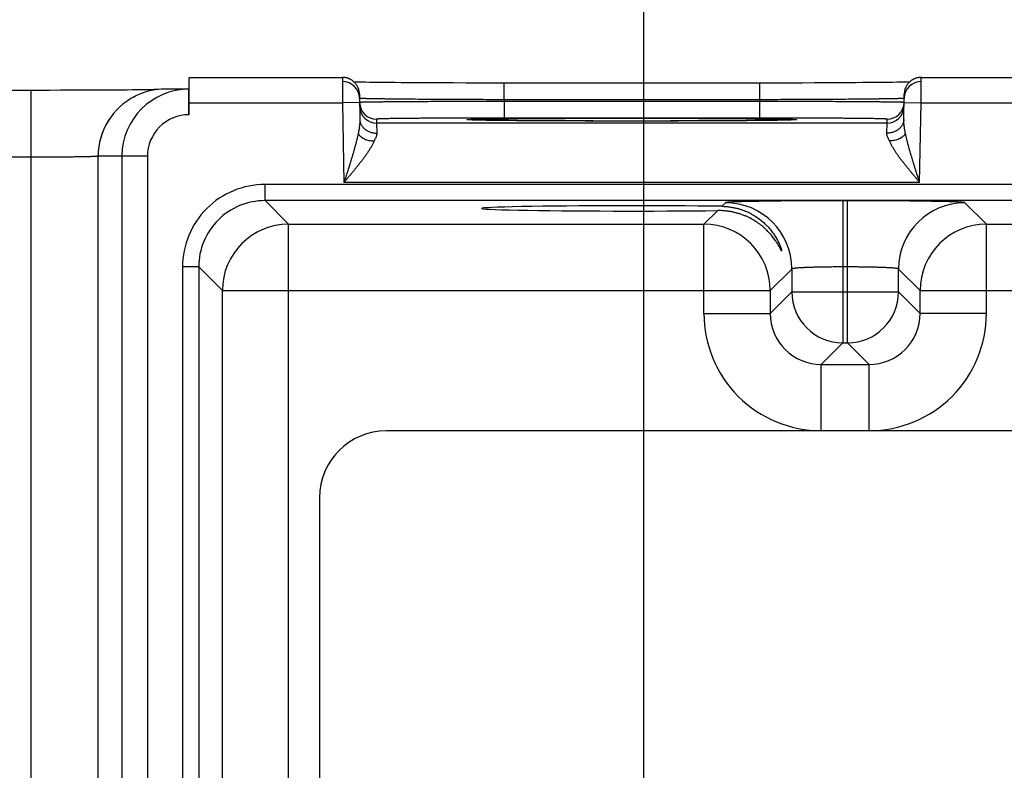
# Model space of a CAD drawing. Header units: inches. Extents: x 0 to 34, y 0 to 22.
# Tile 156 of 224: x 8.089 to 9.248, y 17.866 to 18.75. Entities that reach past the tile are written whole.
import ezdxf

# ---------------------------------------------------------------- set-up
doc = ezdxf.new("R2010")
doc.units = ezdxf.units.IN
doc.header["$LTSCALE"] = 1.87
doc.header["$MEASUREMENT"] = 0
doc.layers.get('0').update_dxf_attribs({"linetype": 'CONTINUOUS'})
doc.layers.add('DIMENSIONS', color=7, linetype='CONTINUOUS')
doc.styles.get("Standard").update_dxf_attribs({"font": 'txt', "width": 0.8})
doc.dimstyles.new('DIMSTYLE_1', dxfattribs={"dimtxt": 0.125, "dimasz": 0.18, "dimexe": 0.125, "dimexo": 0.0625, "dimgap": 0.03125, "dimtad": 0, "dimtih": 1, "dimtoh": 1, "dimdec": 3, "dimzin": 4, "dimdsep": 46, "dimtxsty": 'STANDARD', "dimblk": '_FILLED', "dimblk1": '_FILLED', "dimblk2": '_FILLED', "dimcen": 0.09, "dimadec": 0, "dimazin": 0, "dimtp": 0.01, "dimtm": 0.01, "dimtfac": 1, "dimtdec": 3, "dimtofl": 0, "dimtmove": 0, "dimatfit": 3, "dimldrblk": '_FILLED', "dimfxl": 1, "dimtolj": 1, "dimtzin": 4, "dimarcsym": 0})

# ---------------------------------------------------------------- blocks, each defined once
blk = doc.blocks.new('*D20')
at = {"layer": 'DIMENSIONS', "color": 2, "linetype": 'CONTINUOUS'}
blk.add_line((8.6362, 17.2483), (4.9653, 17.2483), dxfattribs=at)
at = {"layer": 'DIMENSIONS', "color": 2, "linetype": 'CONTINUOUS', "insert": (4.9028, 17.3108), "char_height": 0.125, "width": 1.325, "attachment_point": 3, "line_spacing_factor": 0.9}
blk.add_mtext('1.418{\\Ftxt.shx;\\W1.000000;\\H0.125000; }[36.02]', dxfattribs=at)
blk = doc.blocks.new('_FILLED')
at = {"color": 0, "linetype": 'BYBLOCK'}
blk.add_solid([(0, 0), (-1, 0.1736), (-1, -0.1736)], dxfattribs=at)
blk = doc.blocks.new('*D22')
at = {"layer": 'DIMENSIONS', "color": 2, "linetype": 'CONTINUOUS'}
blk.add_line((8.8238, 17.4359), (8.8238, 19.3691), dxfattribs=at)
at = {"layer": 'DIMENSIONS', "color": 2, "linetype": 'CONTINUOUS', "insert": (8.7613, 19.4316), "char_height": 0.125, "width": 1.325, "attachment_point": 1, "rotation": 90, "line_spacing_factor": 0.9}
blk.add_mtext('3.171{\\Ftxt.shx;\\W1.000000;\\H0.125000; }[80.54]', dxfattribs=at)
blk = doc.blocks.new('*D24')
at = {"layer": 'DIMENSIONS', "color": 2, "linetype": 'CONTINUOUS'}
blk.add_line((15.3238, 17.4359), (15.3238, 19.3691), dxfattribs=at)
at = {"layer": 'DIMENSIONS', "color": 2, "linetype": 'CONTINUOUS', "insert": (15.2613, 19.4316), "char_height": 0.125, "width": 1.425, "attachment_point": 1, "rotation": 90, "line_spacing_factor": 0.9}
blk.add_mtext('9.671{\\Ftxt.shx;\\W1.000000;\\H0.125000; }[245.64]', dxfattribs=at)
blk = doc.blocks.new('*D25')
at = {"layer": 'DIMENSIONS', "color": 2, "linetype": 'CONTINUOUS'}
blk.add_line((20.5448, 17.4359), (20.5448, 19.3691), dxfattribs=at)
at = {"layer": 'DIMENSIONS', "color": 2, "linetype": 'CONTINUOUS', "insert": (20.4823, 19.4316), "char_height": 0.125, "width": 1.525, "attachment_point": 1, "rotation": 90, "line_spacing_factor": 0.9}
blk.add_mtext('14.892{\\Ftxt.shx;\\W1.000000;\\H0.125000; }[378.26]', dxfattribs=at)
blk = doc.blocks.new('*D31')
at = {"layer": 'DIMENSIONS', "color": 2, "linetype": 'CONTINUOUS'}
blk.add_line((21.7817, 18.0417), (21.7817, 19.3691), dxfattribs=at)
at = {"layer": 'DIMENSIONS', "color": 2, "linetype": 'CONTINUOUS', "insert": (21.7192, 19.4316), "char_height": 0.125, "width": 1.525, "attachment_point": 1, "rotation": 90, "line_spacing_factor": 0.9}
blk.add_mtext('16.129{\\Ftxt.shx;\\W1.000000;\\H0.125000; }[409.67]', dxfattribs=at)

msp = doc.modelspace()

# ---------------------------------------------------------------- linework, layer by layer
at = {"color": 7, "linetype": 'CONTINUOUS'}
for p, q in [((8.289, 18.6377), (8.289, 18.6816)), ((8.289, 18.6816), (8.4692, 18.6816)), ((8.4692, 18.6816), (8.4694, 18.6516)), ((8.4911, 18.6759), (8.4869, 18.6759)), ((8.4962, 18.6758), (8.4911, 18.6759)), ((8.5009, 18.6757), (8.4962, 18.6758)), ((8.5066, 18.6756), (8.5009, 18.6757)), ((8.5135, 18.6756), (8.5066, 18.6756)), ((8.5215, 18.6755), (8.5135, 18.6756)), ((8.531, 18.6754), (8.5215, 18.6755)), ((8.5384, 18.6753), (8.531, 18.6754)), ((8.5464, 18.6753), (8.5384, 18.6753)), ((8.5547, 18.6752), (8.5464, 18.6753)), ((8.5632, 18.6752), (8.5547, 18.6752)), ((8.5721, 18.6752), (8.5632, 18.6752)), ((8.5858, 18.6751), (8.5721, 18.6752)), ((8.5999, 18.6751), (8.5858, 18.6751)), ((8.6145, 18.675), (8.5999, 18.6751)), ((8.6293, 18.675), (8.6145, 18.675)), ((8.6443, 18.675), (8.6293, 18.675)), ((8.6544, 18.675), (8.6443, 18.675)), ((8.965, 18.675), (8.6544, 18.675)), ((8.6593, 18.6553), (8.6593, 18.675)), ((8.9601, 18.6553), (8.9601, 18.675)), ((8.9801, 18.675), (8.965, 18.675)), ((8.9951, 18.675), (8.9801, 18.675)), ((9.0099, 18.675), (8.9951, 18.675)), ((9.0244, 18.6751), (9.0099, 18.675)), ((9.0385, 18.6751), (9.0244, 18.6751)), ((9.0475, 18.6752), (9.0385, 18.6751)), ((9.0564, 18.6752), (9.0475, 18.6752)), ((9.065, 18.6752), (9.0564, 18.6752)), ((9.0732, 18.6753), (9.065, 18.6752)), ((9.0812, 18.6754), (9.0732, 18.6753)), ((9.0888, 18.6754), (9.0812, 18.6754)), ((9.0959, 18.6755), (9.0888, 18.6754)), ((9.1023, 18.6755), (9.0959, 18.6755)), ((9.1101, 18.6756), (9.1023, 18.6755)), ((9.1164, 18.6757), (9.1101, 18.6756)), ((9.1215, 18.6758), (9.1164, 18.6757)), ((9.1258, 18.6758), (9.1215, 18.6758)), ((9.1294, 18.6759), (9.1258, 18.6758)), ((9.1334, 18.676), (9.1294, 18.6759)), ((9.1363, 18.676), (9.1334, 18.676)), ((9.15, 18.6516), (9.1502, 18.6816)), ((9.1502, 18.6816), (9.3992, 18.6816)), ((8.103, 18.6663), (5.7621, 18.6663)), ((8.103, 15.2285), (8.103, 18.6663)), ((8.1159, 18.6663), (8.103, 18.6663)), ((8.1246, 18.6663), (8.1159, 18.6663)), ((8.1375, 18.6664), (8.1246, 18.6663)), ((8.1502, 18.6664), (8.1375, 18.6664)), ((8.1625, 18.6664), (8.1502, 18.6664)), ((8.1744, 18.6665), (8.1625, 18.6664)), ((8.1821, 18.6665), (8.1744, 18.6665)), ((8.193, 18.6666), (8.1821, 18.6665)), ((8.2, 18.6666), (8.193, 18.6666)), ((8.2098, 18.6667), (8.2, 18.6666)), ((8.2159, 18.6667), (8.2098, 18.6667)), ((8.2217, 18.6668), (8.2159, 18.6667)), ((8.227, 18.6668), (8.2217, 18.6668)), ((8.2315, 18.6669), (8.227, 18.6668)), ((8.2371, 18.667), (8.2315, 18.6669)), ((8.2413, 18.667), (8.2371, 18.667)), ((8.2447, 18.6671), (8.2413, 18.667)), ((8.2475, 18.6672), (8.2447, 18.6671)), ((8.2496, 18.6672), (8.2475, 18.6672)), ((8.2517, 18.6673), (8.2496, 18.6672)), ((8.2528, 18.6673), (8.2517, 18.6673)), ((8.289, 18.6677), (8.2605, 18.6677)), ((8.2885, 18.6377), (8.2885, 18.6677)), ((8.4892, 18.662), (8.4897, 18.6322)), ((9.1297, 18.6322), (9.1302, 18.662)), ((8.289, 18.6516), (8.4694, 18.6516)), ((8.4894, 18.652), (8.4694, 18.6516)), ((8.4694, 18.6516), (8.471, 18.5578)), ((8.9601, 18.6553), (8.6593, 18.6553)), ((8.6593, 18.6553), (8.6593, 18.6534)), ((8.96, 18.6534), (8.6593, 18.6534)), ((8.6593, 18.6534), (8.6594, 18.6337)), ((8.9601, 18.6553), (8.96, 18.6534)), ((8.96, 18.6534), (8.96, 18.6337)), ((9.13, 18.652), (9.15, 18.6516)), ((9.1483, 18.5578), (9.15, 18.6516)), ((9.15, 18.6516), (9.3994, 18.6516)), ((8.289, 18.6377), (8.2885, 18.6377)), ((8.5094, 18.6324), (8.5094, 18.6278)), ((9.1099, 18.6278), (8.5094, 18.6278)), ((8.5094, 18.6278), (8.5097, 18.616)), ((8.6183, 18.6317), (8.6182, 18.6317)), ((8.6182, 18.6317), (8.6182, 18.6317)), ((8.6184, 18.6317), (8.6183, 18.6317)), ((8.6186, 18.6316), (8.6184, 18.6317)), ((8.6188, 18.6316), (8.6186, 18.6316)), ((8.619, 18.6316), (8.6188, 18.6316)), ((8.6194, 18.6316), (8.619, 18.6316)), ((8.62, 18.6316), (8.6194, 18.6316)), ((8.6207, 18.6315), (8.62, 18.6316)), ((8.6216, 18.6315), (8.6207, 18.6315)), ((8.6231, 18.6314), (8.6216, 18.6315)), ((8.6249, 18.6314), (8.6231, 18.6314)), ((8.6273, 18.6313), (8.6249, 18.6314)), ((8.6302, 18.6313), (8.6273, 18.6313)), ((8.6338, 18.6312), (8.6302, 18.6313)), ((8.6371, 18.6311), (8.6338, 18.6312)), ((8.6411, 18.6311), (8.6371, 18.6311)), ((8.6459, 18.631), (8.6411, 18.6311)), ((8.6515, 18.6309), (8.6459, 18.631)), ((8.658, 18.6308), (8.6515, 18.6309)), ((8.6657, 18.6308), (8.658, 18.6308)), ((8.96, 18.6337), (8.6594, 18.6337)), ((8.6751, 18.6307), (8.6657, 18.6308)), ((8.6825, 18.6306), (8.6751, 18.6307)), ((8.6905, 18.6306), (8.6825, 18.6306)), ((8.6987, 18.6305), (8.6905, 18.6306)), ((8.7073, 18.6305), (8.6987, 18.6305)), ((8.7162, 18.6304), (8.7073, 18.6305)), ((8.7253, 18.6304), (8.7162, 18.6304)), ((8.7347, 18.6303), (8.7253, 18.6304)), ((8.7491, 18.6303), (8.7347, 18.6303)), ((8.764, 18.6303), (8.7491, 18.6303)), ((8.7791, 18.6302), (8.764, 18.6303)), ((8.7944, 18.6302), (8.7791, 18.6302)), ((8.8097, 18.6302), (8.7944, 18.6302)), ((8.8249, 18.6302), (8.8097, 18.6302)), ((8.8401, 18.6302), (8.8249, 18.6302)), ((8.8552, 18.6303), (8.8401, 18.6302)), ((8.87, 18.6303), (8.8552, 18.6303)), ((8.8844, 18.6303), (8.87, 18.6303)), ((8.8937, 18.6304), (8.8844, 18.6303)), ((8.9028, 18.6304), (8.8937, 18.6304)), ((8.9117, 18.6305), (8.9028, 18.6304)), ((8.9202, 18.6305), (8.9117, 18.6305)), ((8.9285, 18.6306), (8.9202, 18.6305)), ((8.9364, 18.6306), (8.9285, 18.6306)), ((8.9439, 18.6307), (8.9364, 18.6306)), ((8.9512, 18.6307), (8.9439, 18.6307)), ((8.9578, 18.6308), (8.9512, 18.6307)), ((8.9635, 18.6309), (8.9578, 18.6308)), ((8.9705, 18.631), (8.9635, 18.6309)), ((8.9761, 18.631), (8.9705, 18.631)), ((8.9806, 18.6311), (8.9761, 18.631)), ((8.9843, 18.6312), (8.9806, 18.6311)), ((8.9882, 18.6312), (8.9843, 18.6312)), ((8.9913, 18.6313), (8.9882, 18.6312)), ((8.9937, 18.6314), (8.9913, 18.6313)), ((8.9958, 18.6314), (8.9937, 18.6314)), ((8.9975, 18.6315), (8.9958, 18.6314)), ((8.9985, 18.6315), (8.9975, 18.6315)), ((8.9994, 18.6316), (8.9985, 18.6315)), ((8.9999, 18.6316), (8.9994, 18.6316)), ((9.0004, 18.6316), (8.9999, 18.6316)), ((9.0006, 18.6316), (9.0004, 18.6316)), ((9.0008, 18.6316), (9.0006, 18.6316)), ((9.001, 18.6317), (9.0008, 18.6316)), ((9.0011, 18.6317), (9.001, 18.6317)), ((9.0012, 18.6317), (9.0011, 18.6317)), ((9.0011, 18.6317), (9.0011, 18.6317)), ((9.0012, 18.6317), (9.0012, 18.6317)), ((9.1097, 18.616), (9.1099, 18.6278)), ((9.1099, 18.6278), (9.11, 18.6324)), ((8.103, 18.5876), (8.0484, 18.5876)), ((8.1818, 15.3059), (8.1818, 18.5889)), ((8.1818, 18.5889), (8.1818, 18.5889)), ((8.2397, 18.5889), (8.1818, 18.5889)), ((8.2097, 18.5889), (8.2097, 15.3059)), ((8.2397, 18.5889), (8.2397, 15.3059)), ((9.1483, 18.5578), (8.471, 18.5578)), ((8.3781, 18.5366), (8.3781, 18.5556)), ((21.3484, 18.5556), (8.3781, 18.5556)), ((8.4059, 18.5088), (8.3781, 18.5366)), ((21.3484, 18.5366), (8.3781, 18.5366)), ((9.0579, 18.5365), (9.0579, 18.3691)), ((9.0635, 18.5365), (9.0579, 18.5365)), ((9.0635, 18.3691), (9.0635, 18.5365)), ((8.9107, 18.5249), (8.8945, 18.5088)), ((8.9199, 18.5341), (8.9157, 18.5299)), ((9.2268, 18.5088), (9.2014, 18.5341)), ((8.4059, 15.3861), (8.4059, 18.5088)), ((8.4059, 18.5088), (8.8945, 18.5088)), ((8.8945, 18.4038), (8.8945, 18.5088)), ((9.2268, 18.4038), (9.2268, 18.5088)), ((9.2268, 18.5088), (9.8245, 18.5088)), ((8.2811, 18.4586), (8.2811, 15.4362)), ((8.3001, 18.4586), (8.2811, 18.4586)), ((8.3001, 18.4586), (8.3001, 15.4362)), ((8.3279, 18.4308), (8.3001, 18.4586)), ((8.9979, 18.4561), (8.9725, 18.4308)), ((8.9979, 18.4561), (8.9979, 18.4291)), ((9.0635, 18.4585), (9.0579, 18.4585)), ((9.1235, 18.4291), (9.1235, 18.4561)), ((9.1488, 18.4308), (9.1235, 18.4561)), ((8.3279, 15.464), (8.3279, 18.4308)), ((8.3279, 18.4308), (8.9725, 18.4308)), ((8.9725, 18.4308), (8.9725, 18.4038)), ((9.1488, 18.4038), (9.1488, 18.4308)), ((9.1488, 18.4308), (9.9025, 18.4308)), ((8.9979, 18.4291), (8.9725, 18.4038)), ((8.9979, 18.4291), (9.1235, 18.4291)), ((9.1235, 18.4291), (9.1488, 18.4038)), ((8.8945, 18.4038), (8.9725, 18.4038)), ((9.2268, 18.4038), (9.1488, 18.4038)), ((9.0579, 18.3691), (9.0325, 18.3438)), ((9.0579, 18.3691), (9.0635, 18.3691)), ((9.0635, 18.3691), (9.0888, 18.3438)), ((9.0325, 18.2658), (9.0325, 18.3438)), ((9.0325, 18.3438), (9.0888, 18.3438)), ((9.0888, 18.2658), (9.0888, 18.3438)), ((21.1876, 18.2658), (8.521, 18.2658)), ((8.4422, 18.187), (8.4422, 17.5965))]:
    msp.add_line(p, q, dxfattribs=at)
for points in [[(8.4892, 18.662), (8.4892, 18.6629), (8.4891, 18.6639), (8.4889, 18.6648), (8.4888, 18.6657), (8.4886, 18.6666), (8.4883, 18.6675), (8.488, 18.6684), (8.4877, 18.6692), (8.4873, 18.6701), (8.4869, 18.6709), (8.4865, 18.6717), (8.486, 18.6725), (8.4855, 18.6733), (8.4849, 18.674), (8.4843, 18.6747), (8.4837, 18.6754), (8.483, 18.6761), (8.4823, 18.6767), (8.4816, 18.6773), (8.4809, 18.6779), (8.4801, 18.6784), (8.4793, 18.6789), (8.4785, 18.6793), (8.4777, 18.6798), (8.4768, 18.6801), (8.476, 18.6805), (8.4751, 18.6808), (8.4742, 18.681), (8.4733, 18.6812), (8.4724, 18.6814), (8.4715, 18.6815), (8.4705, 18.6816), (8.4696, 18.6816), (8.4692, 18.6816)], [(8.4869, 18.6759), (8.4834, 18.676), (8.4831, 18.676)], [(9.1502, 18.6816), (9.1498, 18.6816), (9.1488, 18.6816), (9.1479, 18.6815), (9.147, 18.6814), (9.1461, 18.6812), (9.1452, 18.681), (9.1443, 18.6808), (9.1434, 18.6805), (9.1425, 18.6801), (9.1417, 18.6798), (9.1408, 18.6793), (9.14, 18.6789), (9.1392, 18.6784), (9.1385, 18.6779), (9.1377, 18.6773), (9.137, 18.6767), (9.1363, 18.6761), (9.1357, 18.6754), (9.1351, 18.6747), (9.1345, 18.674), (9.1339, 18.6733), (9.1334, 18.6725), (9.1329, 18.6717), (9.1324, 18.6709), (9.132, 18.6701), (9.1317, 18.6692), (9.1313, 18.6684), (9.131, 18.6675), (9.1308, 18.6666), (9.1306, 18.6657), (9.1304, 18.6648), (9.1303, 18.6639), (9.1302, 18.6629), (9.1302, 18.662)]]:
    msp.add_lwpolyline(points, dxfattribs=at)
for centre, radius, start, end in [((8.4693, 18.6566), 0.02, 1.3354, 90.0013), ((9.1501, 18.6566), 0.02, 89.9987, 178.6536), ((8.2885, 18.5889), 0.0787, 89.9988, 179.9988), ((8.2605, 18.589), 0.0787, 89.9999, 116.5634), ((8.2605, 18.589), 0.0787, 116.5665, 180.0075), ((8.2605, 18.5889), 0.0787, 116.5661, 180.0122), ((8.5094, 18.6524), 0.02, 181, 181.2436), ((8.5094, 18.6524), 0.02, 181.2449, 269.9994), ((9.11, 18.6524), 0.02, 270.0006, 358.7551), ((9.11, 18.6524), 0.02, 358.7564, 359), ((8.5094, 18.6478), 0.02, 181.0012, 270.0013), ((9.1099, 18.6478), 0.02, 269.9987, 358.9988), ((8.2885, 18.5889), 0.0487, 89.9949, 179.9953), ((8.3781, 18.4586), 0.097, 89.9966, 180.0034), ((8.3781, 18.4586), 0.078, 89.9906, 180.0094), ((8.9199, 18.4561), 0.078, 0.0209, 89.9791), ((9.2015, 18.4561), 0.078, 90.0209, 179.9791), ((8.4059, 18.4308), 0.078, 90.0209, 179.9791), ((8.8945, 18.4308), 0.078, 0.0209, 89.9791), ((9.2268, 18.4308), 0.078, 90.0209, 179.9791), ((9.0579, 18.4292), 0.06, 180.0209, 269.9791), ((9.0634, 18.4292), 0.06, 270.0209, 359.9791), ((9.0325, 18.4038), 0.138, 179.9966, 270.0034), ((9.0325, 18.4037), 0.06, 179.9636, 270.0364), ((9.0888, 18.4038), 0.138, 269.9966, 0.0034), ((9.0889, 18.4037), 0.06, 269.9636, 0.0364), ((8.521, 18.187), 0.0787, 90, 180)]:
    msp.add_arc(centre, radius, start, end, dxfattribs=at)
msp.add_ellipse((8.8097, 18.5274), major_axis=(0.1771, 0), ratio=0.017455, start_param=0.92934, end_param=5.318939, dxfattribs=at)
for points, knots in [([(8.6593, 18.6553), (8.6537, 18.6553), (8.6427, 18.6554), (8.6262, 18.6554), (8.6101, 18.6555), (8.5944, 18.6555), (8.5794, 18.6556), (8.5651, 18.6557), (8.5538, 18.6558), (8.5452, 18.6559), (8.5392, 18.6559), (8.5334, 18.656), (8.528, 18.6561), (8.5229, 18.6561), (8.5181, 18.6562), (8.5136, 18.6563), (8.5095, 18.6563), (8.5057, 18.6564), (8.5028, 18.6564), (8.5007, 18.6565), (8.4993, 18.6565), (8.4979, 18.6565), (8.4966, 18.6566), (8.4955, 18.6566), (8.4944, 18.6566), (8.4934, 18.6567), (8.4926, 18.6567), (8.4918, 18.6567), (8.4912, 18.6568), (8.4907, 18.6568), (8.4903, 18.6568), (8.4901, 18.6568), (8.4899, 18.6569), (8.4897, 18.6569), (8.4896, 18.6569), (8.4895, 18.6569), (8.4894, 18.6569), (8.4894, 18.6569), (8.4894, 18.6569), (8.4893, 18.6569), (8.4893, 18.657), (8.4893, 18.657), (8.4893, 18.657), (8.4893, 18.657), (8.4893, 18.657), (8.4893, 18.657)], [0, 0, 0, 0, 0.097983, 0.195025, 0.29019, 0.382562, 0.471254, 0.555409, 0.634219, 0.671379, 0.706923, 0.740764, 0.772821, 0.803017, 0.831279, 0.857539, 0.881733, 0.903804, 0.923698, 0.932814, 0.941368, 0.949355, 0.956771, 0.963611, 0.96987, 0.975546, 0.980634, 0.985132, 0.989038, 0.992349, 0.993781, 0.995063, 0.996197, 0.997181, 0.998015, 0.998701, 0.998988, 0.999238, 0.999451, 0.999627, 0.999768, 0.999874, 0.999915, 0.999949, 1, 1, 1, 1]), ([(8.6593, 18.6534), (8.6539, 18.6534), (8.643, 18.6534), (8.6268, 18.6533), (8.611, 18.6533), (8.5955, 18.6532), (8.5807, 18.6531), (8.5666, 18.653), (8.5534, 18.653), (8.5412, 18.6529), (8.5316, 18.6528), (8.5246, 18.6527), (8.5197, 18.6527), (8.5152, 18.6526), (8.5111, 18.6526), (8.5073, 18.6525), (8.5038, 18.6525), (8.5007, 18.6525), (8.4979, 18.6524), (8.4959, 18.6524), (8.4944, 18.6523), (8.4935, 18.6523), (8.4927, 18.6523), (8.4919, 18.6523), (8.4913, 18.6522), (8.4907, 18.6522), (8.4903, 18.6522), (8.49, 18.6522), (8.4899, 18.6522), (8.4897, 18.6521), (8.4896, 18.6521), (8.4895, 18.6521), (8.4895, 18.6521), (8.4894, 18.6521)], [0, 0, 0, 0, 0.096349, 0.191801, 0.285471, 0.376486, 0.463999, 0.547198, 0.625308, 0.697603, 0.763411, 0.793688, 0.822119, 0.848638, 0.873184, 0.895699, 0.916131, 0.934432, 0.950561, 0.96448, 0.970601, 0.976157, 0.981146, 0.985565, 0.989412, 0.992684, 0.995379, 0.99651, 0.997497, 0.998339, 0.999037, 0.99959, 1, 1, 1, 1]), ([(8.4894, 18.6521), (8.4894, 18.6521), (8.4894, 18.6521), (8.4894, 18.6521), (8.4894, 18.6521), (8.4894, 18.6521), (8.4894, 18.6521), (8.4894, 18.6521)], [0, 0, 0, 0, 0.404407, 0.700069, 0.808513, 0.892306, 1, 1, 1, 1]), ([(9.1299, 18.6521), (9.1299, 18.6521), (9.1299, 18.6521), (9.1298, 18.6521), (9.1296, 18.6521), (9.1295, 18.6522), (9.1293, 18.6522), (9.1291, 18.6522), (9.1287, 18.6522), (9.1281, 18.6522), (9.1275, 18.6523), (9.1267, 18.6523), (9.1259, 18.6523), (9.1249, 18.6523), (9.1235, 18.6524), (9.1214, 18.6524), (9.1187, 18.6525), (9.1156, 18.6525), (9.1121, 18.6525), (9.1083, 18.6526), (9.1041, 18.6526), (9.0996, 18.6527), (9.0948, 18.6527), (9.0877, 18.6528), (9.0782, 18.6529), (9.066, 18.653), (9.0527, 18.653), (9.0386, 18.6531), (9.0238, 18.6532), (9.0084, 18.6533), (8.9925, 18.6533), (8.9764, 18.6534), (8.9655, 18.6534), (8.96, 18.6534)], [0, 0, 0, 0, 0.00041, 0.000963, 0.001661, 0.002503, 0.003489, 0.004621, 0.007316, 0.010588, 0.014434, 0.018853, 0.023843, 0.029399, 0.03552, 0.049439, 0.065567, 0.083869, 0.104301, 0.126816, 0.151361, 0.17788, 0.206311, 0.236589, 0.302396, 0.374691, 0.452801, 0.536, 0.623514, 0.714529, 0.808198, 0.903651, 1, 1, 1, 1]), ([(9.1301, 18.657), (9.1301, 18.657), (9.1301, 18.657), (9.1301, 18.657), (9.1301, 18.657), (9.1301, 18.657), (9.13, 18.6569), (9.13, 18.6569), (9.13, 18.6569), (9.1299, 18.6569), (9.1299, 18.6569), (9.1298, 18.6569), (9.1296, 18.6569), (9.1294, 18.6569), (9.1293, 18.6568), (9.129, 18.6568), (9.1287, 18.6568), (9.1282, 18.6568), (9.1275, 18.6567), (9.1268, 18.6567), (9.1259, 18.6567), (9.125, 18.6566), (9.1239, 18.6566), (9.1227, 18.6566), (9.1215, 18.6565), (9.1201, 18.6565), (9.1187, 18.6565), (9.1165, 18.6564), (9.1136, 18.6564), (9.1099, 18.6563), (9.1058, 18.6563), (9.1013, 18.6562), (9.0965, 18.6561), (9.0914, 18.6561), (9.0859, 18.656), (9.0802, 18.6559), (9.0741, 18.6559), (9.0656, 18.6558), (9.0542, 18.6557), (9.0399, 18.6556), (9.0249, 18.6555), (9.0093, 18.6555), (8.9931, 18.6554), (8.9767, 18.6554), (8.9656, 18.6553), (8.9601, 18.6553)], [0, 0, 0, 0, 0.000051, 0.000085, 0.000126, 0.000232, 0.000373, 0.000549, 0.000762, 0.001012, 0.001299, 0.001985, 0.002819, 0.003803, 0.004937, 0.006219, 0.007651, 0.010962, 0.014867, 0.019366, 0.024454, 0.03013, 0.036389, 0.043229, 0.050645, 0.058632, 0.067186, 0.076302, 0.096196, 0.118267, 0.142461, 0.168721, 0.196983, 0.227179, 0.259236, 0.293077, 0.328621, 0.365781, 0.444591, 0.528746, 0.617438, 0.70981, 0.804975, 0.902017, 1, 1, 1, 1]), ([(9.13, 18.6521), (9.13, 18.6521), (9.13, 18.6521), (9.13, 18.6521), (9.13, 18.6521), (9.13, 18.6521), (9.1299, 18.6521), (9.1299, 18.6521)], [0, 0, 0, 0, 0.107695, 0.191488, 0.299931, 0.595594, 1, 1, 1, 1]), ([(8.4897, 18.6322), (8.4897, 18.6316), (8.4897, 18.6303), (8.4896, 18.6283), (8.4894, 18.6263), (8.4892, 18.6242), (8.4889, 18.6221), (8.4885, 18.62), (8.4882, 18.6179), (8.4879, 18.6164), (8.4878, 18.6157)], [0, 0, 0, 0, 0.116154, 0.235225, 0.357079, 0.481507, 0.608268, 0.737103, 0.86776, 1, 1, 1, 1]), ([(8.4897, 18.6322), (8.4897, 18.6317), (8.4898, 18.6306), (8.4901, 18.629), (8.4906, 18.6275), (8.4913, 18.6259), (8.4921, 18.6245), (8.4932, 18.6231), (8.4943, 18.6218), (8.4957, 18.6207), (8.4971, 18.6196), (8.4987, 18.6186), (8.5004, 18.6178), (8.5021, 18.6172), (8.504, 18.6166), (8.5058, 18.6162), (8.5078, 18.616), (8.5091, 18.616), (8.5097, 18.616)], [0, 0, 0, 0, 0.05666, 0.113558, 0.170923, 0.228958, 0.287836, 0.34769, 0.408614, 0.470654, 0.533815, 0.59806, 0.663313, 0.729467, 0.796382, 0.863898, 0.931835, 1, 1, 1, 1]), ([(8.6594, 18.6337), (8.6545, 18.6337), (8.6447, 18.6337), (8.6302, 18.6337), (8.6159, 18.6337), (8.6021, 18.6336), (8.5888, 18.6336), (8.5763, 18.6335), (8.5662, 18.6335), (8.5587, 18.6334), (8.5533, 18.6334), (8.5483, 18.6333), (8.5435, 18.6333), (8.5389, 18.6332), (8.5347, 18.6332), (8.5308, 18.6331), (8.5271, 18.6331), (8.5238, 18.633), (8.5213, 18.6329), (8.5194, 18.6329), (8.5181, 18.6329), (8.5169, 18.6328), (8.5158, 18.6328), (8.5148, 18.6328), (8.5139, 18.6328), (8.513, 18.6327), (8.5123, 18.6327), (8.5116, 18.6327), (8.511, 18.6326), (8.5105, 18.6326), (8.5102, 18.6326), (8.5099, 18.6325), (8.5098, 18.6325), (8.5096, 18.6325), (8.5096, 18.6325), (8.5095, 18.6325), (8.5095, 18.6325), (8.5094, 18.6325), (8.5094, 18.6325), (8.5094, 18.6325), (8.5094, 18.6325), (8.5094, 18.6324), (8.5094, 18.6324), (8.5094, 18.6324), (8.5094, 18.6324), (8.5094, 18.6324)], [0, 0, 0, 0, 0.098034, 0.195125, 0.290337, 0.382753, 0.47148, 0.555663, 0.63449, 0.671655, 0.707201, 0.741041, 0.773094, 0.803283, 0.831535, 0.857782, 0.881961, 0.904015, 0.923889, 0.932994, 0.941536, 0.949512, 0.956915, 0.963742, 0.969988, 0.97565, 0.980725, 0.985209, 0.989101, 0.992397, 0.995097, 0.996224, 0.997201, 0.998028, 0.998707, 0.998991, 0.999238, 0.999449, 0.999623, 0.999762, 0.999868, 0.999909, 0.999944, 0.999973, 1, 1, 1, 1]), ([(8.6182, 18.6316), (8.6181, 18.6316), (8.6178, 18.6317), (8.6175, 18.6317), (8.6172, 18.6317), (8.6169, 18.6317), (8.6167, 18.6318), (8.6165, 18.6318), (8.6163, 18.6318), (8.6162, 18.6318), (8.6161, 18.6318), (8.6161, 18.6318), (8.616, 18.6319), (8.616, 18.6319), (8.616, 18.6319), (8.616, 18.6319), (8.616, 18.6319), (8.616, 18.6319), (8.616, 18.6319), (8.616, 18.6319), (8.616, 18.6319), (8.616, 18.6319), (8.616, 18.6319), (8.6161, 18.6319), (8.6161, 18.632), (8.6162, 18.632), (8.6162, 18.632), (8.6163, 18.632), (8.6164, 18.632), (8.6165, 18.632), (8.6166, 18.632), (8.6168, 18.632), (8.617, 18.6321), (8.6173, 18.6321), (8.6177, 18.6321), (8.618, 18.6321), (8.6184, 18.6322), (8.6188, 18.6322), (8.6193, 18.6322), (8.62, 18.6322), (8.6209, 18.6323), (8.6222, 18.6323), (8.6235, 18.6324), (8.625, 18.6324), (8.6273, 18.6325), (8.6305, 18.6325), (8.6346, 18.6326), (8.6393, 18.6327), (8.6445, 18.6328), (8.6502, 18.6329), (8.6563, 18.6329), (8.6629, 18.633), (8.6699, 18.6331), (8.6773, 18.6331), (8.6851, 18.6332), (8.6932, 18.6332), (8.7017, 18.6333), (8.7136, 18.6334), (8.7291, 18.6334), (8.7484, 18.6335), (8.7685, 18.6336), (8.789, 18.6336), (8.8027, 18.6336), (8.8097, 18.6336)], [0, 0, 0, 0, 0.00192, 0.003663, 0.005229, 0.006618, 0.007829, 0.008863, 0.009721, 0.010401, 0.010676, 0.010907, 0.011096, 0.011242, 0.011349, 0.011389, 0.011423, 0.011452, 0.011482, 0.011515, 0.011556, 0.011662, 0.011809, 0.011997, 0.012228, 0.012502, 0.012821, 0.013183, 0.01359, 0.01404, 0.014535, 0.015658, 0.016957, 0.018434, 0.020089, 0.02192, 0.023928, 0.026112, 0.028473, 0.03101, 0.036608, 0.042902, 0.049888, 0.057562, 0.065919, 0.084654, 0.106037, 0.13001, 0.156501, 0.185432, 0.216724, 0.250283, 0.286011, 0.323809, 0.363563, 0.40516, 0.44848, 0.493397, 0.587497, 0.686371, 0.788875, 0.893823, 1, 1, 1, 1]), ([(8.8097, 18.6302), (8.7983, 18.6302), (8.7758, 18.6302), (8.7481, 18.6303), (8.7268, 18.6304), (8.7116, 18.6304), (8.6973, 18.6305), (8.6838, 18.6306), (8.6713, 18.6307), (8.6599, 18.6308), (8.6497, 18.6309), (8.6419, 18.631), (8.6364, 18.6311), (8.6327, 18.6312), (8.6294, 18.6313), (8.6265, 18.6313), (8.6239, 18.6314), (8.6219, 18.6315), (8.6206, 18.6315), (8.6197, 18.6316), (8.6189, 18.6316), (8.6184, 18.6316), (8.6182, 18.6316)], [0, 0, 0, 0, 0.178532, 0.351459, 0.434111, 0.51335, 0.58855, 0.659123, 0.724512, 0.784202, 0.837727, 0.884662, 0.905543, 0.924643, 0.941923, 0.957353, 0.9709, 0.982536, 0.987632, 0.992242, 0.996366, 1, 1, 1, 1]), ([(8.8097, 18.6336), (8.8166, 18.6336), (8.8304, 18.6336), (8.8509, 18.6336), (8.8709, 18.6335), (8.8902, 18.6334), (8.9057, 18.6334), (8.9177, 18.6333), (8.9261, 18.6332), (8.9343, 18.6332), (8.9421, 18.6331), (8.9495, 18.6331), (8.9565, 18.633), (8.963, 18.6329), (8.9692, 18.6329), (8.9748, 18.6328), (8.98, 18.6327), (8.9847, 18.6326), (8.9889, 18.6325), (8.9921, 18.6325), (8.9943, 18.6324), (8.9958, 18.6324), (8.9972, 18.6323), (8.9984, 18.6323), (8.9994, 18.6322), (9.0001, 18.6322), (9.0005, 18.6322), (9.001, 18.6322), (9.0013, 18.6321), (9.0017, 18.6321), (9.002, 18.6321), (9.0023, 18.6321), (9.0026, 18.632), (9.0028, 18.632), (9.0029, 18.632), (9.003, 18.632), (9.0031, 18.632), (9.0031, 18.632), (9.0032, 18.632), (9.0032, 18.632), (9.0033, 18.6319), (9.0033, 18.6319), (9.0034, 18.6319), (9.0034, 18.6319), (9.0034, 18.6319), (9.0034, 18.6319), (9.0034, 18.6319), (9.0034, 18.6319), (9.0034, 18.6319), (9.0034, 18.6319), (9.0034, 18.6319), (9.0033, 18.6319), (9.0033, 18.6318), (9.0033, 18.6318), (9.0032, 18.6318), (9.0031, 18.6318), (9.003, 18.6318), (9.0029, 18.6318), (9.0027, 18.6318), (9.0025, 18.6317), (9.0022, 18.6317), (9.0019, 18.6317), (9.0015, 18.6317), (9.0013, 18.6316), (9.0012, 18.6316)], [0, 0, 0, 0, 0.10617, 0.211111, 0.313609, 0.412477, 0.506573, 0.551488, 0.594807, 0.636403, 0.676157, 0.713955, 0.749684, 0.783244, 0.814537, 0.843471, 0.869964, 0.89394, 0.915327, 0.934066, 0.942425, 0.950102, 0.957091, 0.963388, 0.968988, 0.971526, 0.973889, 0.976075, 0.978085, 0.979918, 0.981574, 0.983052, 0.984354, 0.985478, 0.985973, 0.986425, 0.986832, 0.987195, 0.987515, 0.98779, 0.988022, 0.988211, 0.988358, 0.988466, 0.988506, 0.98854, 0.98857, 0.988599, 0.988632, 0.988672, 0.988778, 0.988924, 0.989111, 0.989341, 0.989615, 0.989933, 0.990294, 0.99115, 0.992182, 0.993391, 0.994778, 0.996342, 0.998082, 1, 1, 1, 1]), ([(9.0012, 18.6316), (9.0009, 18.6316), (9.0005, 18.6316), (8.9997, 18.6316), (8.9988, 18.6315), (8.9974, 18.6315), (8.9955, 18.6314), (8.9929, 18.6313), (8.9899, 18.6313), (8.9866, 18.6312), (8.983, 18.6311), (8.9774, 18.631), (8.9697, 18.6309), (8.9595, 18.6308), (8.9481, 18.6307), (8.9356, 18.6306), (8.9221, 18.6305), (8.9077, 18.6304), (8.8926, 18.6304), (8.8712, 18.6303), (8.8435, 18.6302), (8.8211, 18.6302), (8.8097, 18.6302)], [0, 0, 0, 0, 0.003631, 0.007751, 0.012359, 0.017452, 0.029083, 0.042625, 0.05805, 0.075327, 0.094422, 0.115301, 0.162232, 0.215754, 0.275442, 0.340832, 0.411406, 0.486611, 0.565854, 0.648512, 0.821452, 1, 1, 1, 1]), ([(9.11, 18.6324), (9.11, 18.6324), (9.11, 18.6324), (9.11, 18.6324), (9.11, 18.6324), (9.11, 18.6325), (9.11, 18.6325), (9.11, 18.6325), (9.1099, 18.6325), (9.1099, 18.6325), (9.1099, 18.6325), (9.1098, 18.6325), (9.1097, 18.6325), (9.1096, 18.6325), (9.1094, 18.6325), (9.1092, 18.6326), (9.1089, 18.6326), (9.1084, 18.6326), (9.1078, 18.6327), (9.1071, 18.6327), (9.1063, 18.6327), (9.1055, 18.6328), (9.1046, 18.6328), (9.1035, 18.6328), (9.1024, 18.6328), (9.1012, 18.6329), (9.0999, 18.6329), (9.0981, 18.6329), (9.0955, 18.633), (9.0922, 18.6331), (9.0886, 18.6331), (9.0847, 18.6332), (9.0804, 18.6332), (9.0759, 18.6333), (9.0711, 18.6333), (9.066, 18.6334), (9.0607, 18.6334), (9.0531, 18.6335), (9.0431, 18.6335), (9.0305, 18.6336), (9.0172, 18.6336), (9.0034, 18.6337), (8.9892, 18.6337), (8.9747, 18.6337), (8.9649, 18.6337), (8.96, 18.6337)], [0, 0, 0, 0, 0.000027, 0.000056, 0.000091, 0.000132, 0.000238, 0.000377, 0.000551, 0.000762, 0.001009, 0.001293, 0.001972, 0.002799, 0.003776, 0.004903, 0.007603, 0.010899, 0.014791, 0.019275, 0.02435, 0.030012, 0.036258, 0.043085, 0.050488, 0.058464, 0.067006, 0.076111, 0.095985, 0.118039, 0.142218, 0.168465, 0.196717, 0.226906, 0.258959, 0.292799, 0.328345, 0.36551, 0.444337, 0.52852, 0.617247, 0.709663, 0.804875, 0.901966, 1, 1, 1, 1]), ([(9.1297, 18.6322), (9.1296, 18.6317), (9.1296, 18.6306), (9.1292, 18.629), (9.1287, 18.6275), (9.1281, 18.6259), (9.1272, 18.6245), (9.1262, 18.6231), (9.125, 18.6218), (9.1237, 18.6207), (9.1223, 18.6196), (9.1207, 18.6186), (9.119, 18.6178), (9.1172, 18.6172), (9.1154, 18.6166), (9.1135, 18.6162), (9.1116, 18.616), (9.1103, 18.616), (9.1097, 18.616)], [0, 0, 0, 0, 0.05666, 0.113558, 0.170923, 0.228958, 0.287836, 0.34769, 0.408614, 0.470654, 0.533815, 0.59806, 0.663313, 0.729467, 0.796382, 0.863898, 0.931835, 1, 1, 1, 1]), ([(9.1316, 18.6157), (9.1315, 18.6164), (9.1312, 18.6179), (9.1308, 18.62), (9.1305, 18.6221), (9.1302, 18.6242), (9.1299, 18.6263), (9.1298, 18.6283), (9.1297, 18.6303), (9.1296, 18.6316), (9.1297, 18.6322)], [0, 0, 0, 0, 0.13224, 0.262897, 0.391732, 0.518491, 0.642922, 0.764775, 0.883846, 1, 1, 1, 1]), ([(8.4878, 18.6157), (8.4875, 18.6145), (8.487, 18.6122), (8.4862, 18.6087), (8.4853, 18.6051), (8.4843, 18.6015), (8.4833, 18.5979), (8.4823, 18.5943), (8.4813, 18.5907), (8.4802, 18.5871), (8.4791, 18.5834), (8.478, 18.5798), (8.4768, 18.5761), (8.4757, 18.5725), (8.4747, 18.5694), (8.4739, 18.567), (8.4734, 18.5651), (8.4728, 18.5633), (8.4722, 18.5615), (8.4716, 18.5596), (8.4712, 18.5584), (8.471, 18.5578)], [0, 0, 0, 0, 0.059251, 0.11935, 0.180143, 0.24151, 0.303358, 0.365611, 0.428205, 0.491089, 0.554216, 0.617547, 0.681046, 0.744681, 0.80842, 0.840321, 0.872238, 0.904167, 0.936106, 0.968052, 1, 1, 1, 1]), ([(8.4878, 18.6157), (8.4879, 18.6154), (8.4883, 18.6147), (8.489, 18.6138), (8.4898, 18.6129), (8.491, 18.6118), (8.4924, 18.6107), (8.4939, 18.6099), (8.4955, 18.609), (8.4977, 18.6082), (8.5005, 18.6074), (8.5034, 18.607), (8.5054, 18.6069), (8.5064, 18.6069)], [0, 0, 0, 0, 0.052352, 0.106034, 0.161167, 0.21783, 0.335781, 0.39712, 0.459933, 0.589534, 0.723643, 0.860962, 1, 1, 1, 1]), ([(8.5097, 18.616), (8.5097, 18.6156), (8.5097, 18.6149), (8.5095, 18.614), (8.5093, 18.6133), (8.5091, 18.6126), (8.5088, 18.6116), (8.5083, 18.6104), (8.5077, 18.6093), (8.5071, 18.6081), (8.5067, 18.6073), (8.5064, 18.6069)], [0, 0, 0, 0, 0.106963, 0.21891, 0.276933, 0.336335, 0.459222, 0.587385, 0.720491, 0.858156, 1, 1, 1, 1]), ([(9.1129, 18.6069), (9.1127, 18.6073), (9.1122, 18.6081), (9.1116, 18.6093), (9.1111, 18.6104), (9.1106, 18.6116), (9.1102, 18.6126), (9.11, 18.6133), (9.1098, 18.614), (9.1097, 18.6149), (9.1096, 18.6156), (9.1097, 18.616)], [0, 0, 0, 0, 0.141844, 0.27951, 0.412615, 0.540778, 0.663665, 0.723067, 0.78109, 0.893037, 1, 1, 1, 1]), ([(9.1316, 18.6157), (9.1314, 18.6154), (9.131, 18.6147), (9.1303, 18.6138), (9.1295, 18.6129), (9.1283, 18.6118), (9.127, 18.6107), (9.1255, 18.6099), (9.1238, 18.609), (9.1216, 18.6082), (9.1188, 18.6074), (9.1159, 18.607), (9.1139, 18.6069), (9.1129, 18.6069)], [0, 0, 0, 0, 0.052352, 0.106034, 0.161167, 0.21783, 0.335781, 0.39712, 0.459933, 0.589534, 0.723643, 0.860962, 1, 1, 1, 1]), ([(9.1483, 18.5578), (9.1482, 18.5584), (9.1478, 18.5596), (9.1472, 18.5615), (9.1466, 18.5633), (9.146, 18.5651), (9.1454, 18.567), (9.1446, 18.5694), (9.1437, 18.5725), (9.1425, 18.5761), (9.1414, 18.5798), (9.1403, 18.5834), (9.1392, 18.5871), (9.1381, 18.5907), (9.137, 18.5943), (9.136, 18.5979), (9.135, 18.6015), (9.1341, 18.6051), (9.1332, 18.6087), (9.1324, 18.6122), (9.1318, 18.6145), (9.1316, 18.6157)], [0, 0, 0, 0, 0.031948, 0.063894, 0.095833, 0.127762, 0.159679, 0.19158, 0.25532, 0.318954, 0.382453, 0.445784, 0.508911, 0.571795, 0.634389, 0.696642, 0.75849, 0.819857, 0.88065, 0.940749, 1, 1, 1, 1]), ([(8.5064, 18.6069), (8.5062, 18.6064), (8.5059, 18.6055), (8.5052, 18.604), (8.5045, 18.6026), (8.5037, 18.6011), (8.5029, 18.5996), (8.5017, 18.5976), (8.5001, 18.5951), (8.4984, 18.5926), (8.497, 18.5905), (8.4956, 18.5885), (8.4937, 18.5859), (8.4917, 18.5833), (8.4901, 18.5813), (8.4885, 18.5792), (8.4865, 18.5766), (8.4839, 18.5735), (8.4818, 18.5709), (8.4801, 18.5688), (8.4788, 18.5672), (8.4775, 18.5656), (8.4762, 18.5641), (8.4749, 18.5625), (8.4736, 18.5609), (8.4723, 18.5593), (8.4715, 18.5583), (8.471, 18.5578)], [0, 0, 0, 0, 0.025176, 0.051126, 0.077796, 0.105131, 0.133081, 0.161595, 0.220134, 0.280417, 0.311118, 0.342148, 0.405083, 0.46902, 0.501308, 0.533785, 0.599235, 0.665238, 0.731685, 0.765043, 0.798474, 0.831968, 0.865514, 0.8991, 0.932716, 0.966353, 1, 1, 1, 1]), ([(9.1483, 18.5578), (9.1479, 18.5583), (9.147, 18.5593), (9.1457, 18.5609), (9.1444, 18.5625), (9.1431, 18.5641), (9.1418, 18.5656), (9.1405, 18.5672), (9.1392, 18.5688), (9.1375, 18.5709), (9.1354, 18.5735), (9.1329, 18.5766), (9.1308, 18.5792), (9.1292, 18.5813), (9.1276, 18.5833), (9.1257, 18.5859), (9.1238, 18.5885), (9.1223, 18.5905), (9.1209, 18.5926), (9.1192, 18.5951), (9.1177, 18.5976), (9.1165, 18.5996), (9.1156, 18.6011), (9.1149, 18.6026), (9.1142, 18.604), (9.1135, 18.6055), (9.1131, 18.6064), (9.1129, 18.6069)], [0, 0, 0, 0, 0.033647, 0.067284, 0.1009, 0.134486, 0.168032, 0.201526, 0.234957, 0.268315, 0.334762, 0.400766, 0.466215, 0.498692, 0.53098, 0.594917, 0.657852, 0.688882, 0.719583, 0.779866, 0.838405, 0.866919, 0.894869, 0.922204, 0.948874, 0.974824, 1, 1, 1, 1]), ([(8.1818, 18.5889), (8.1818, 18.5889), (8.1818, 18.5889), (8.1817, 18.5889), (8.1817, 18.5889), (8.1816, 18.5889), (8.1815, 18.5888), (8.1814, 18.5888), (8.1813, 18.5888), (8.181, 18.5888), (8.1807, 18.5887), (8.1804, 18.5887), (8.18, 18.5887), (8.1796, 18.5886), (8.1791, 18.5886), (8.1786, 18.5886), (8.1778, 18.5885), (8.1768, 18.5885), (8.1753, 18.5884), (8.1737, 18.5883), (8.172, 18.5883), (8.1701, 18.5882), (8.168, 18.5882), (8.1658, 18.5881), (8.1625, 18.588), (8.1581, 18.588), (8.1524, 18.5879), (8.1462, 18.5878), (8.1397, 18.5877), (8.1328, 18.5877), (8.1256, 18.5876), (8.1182, 18.5876), (8.1107, 18.5876), (8.1056, 18.5876), (8.103, 18.5876)], [0, 0, 0, 0, 0.000355, 0.000837, 0.001454, 0.00221, 0.003109, 0.00415, 0.006666, 0.009759, 0.01343, 0.01768, 0.022504, 0.027903, 0.033872, 0.040409, 0.04751, 0.063386, 0.081466, 0.101707, 0.124061, 0.148478, 0.174899, 0.203262, 0.233502, 0.29932, 0.371735, 0.450066, 0.533575, 0.621476, 0.712943, 0.807113, 0.9031, 1, 1, 1, 1]), ([(9.0579, 18.5365), (9.0557, 18.5365), (9.0512, 18.5365), (9.0423, 18.5365), (9.0314, 18.5365), (9.0184, 18.5364), (9.0058, 18.5363), (8.9937, 18.5362), (8.9822, 18.5361), (8.9714, 18.536), (8.9629, 18.5358), (8.9566, 18.5357), (8.9522, 18.5356), (8.948, 18.5356), (8.9441, 18.5355), (8.9404, 18.5354), (8.9371, 18.5353), (8.934, 18.5352), (8.9312, 18.5351), (8.9291, 18.535), (8.9275, 18.5349), (8.9264, 18.5348), (8.9255, 18.5348), (8.9246, 18.5347), (8.9237, 18.5347), (8.923, 18.5346), (8.9223, 18.5345), (8.9218, 18.5345), (8.9213, 18.5344), (8.9209, 18.5344), (8.9206, 18.5343), (8.9205, 18.5343), (8.9203, 18.5343), (8.9202, 18.5343), (8.9201, 18.5342), (8.92, 18.5342), (8.92, 18.5342), (8.92, 18.5342), (8.9199, 18.5342), (8.9199, 18.5341), (8.9199, 18.5341)], [0, 0, 0, 0, 0.048507, 0.0969, 0.192887, 0.287057, 0.378524, 0.466425, 0.549935, 0.628265, 0.700679, 0.734453, 0.766499, 0.796737, 0.8251, 0.851522, 0.875938, 0.898292, 0.918533, 0.936614, 0.944829, 0.952488, 0.959588, 0.966125, 0.972095, 0.977495, 0.98232, 0.986569, 0.99024, 0.993333, 0.994663, 0.995849, 0.996891, 0.997789, 0.998546, 0.999163, 0.99942, 0.999644, 0.999837, 1, 1, 1, 1]), ([(9.2014, 18.5341), (9.2014, 18.5341), (9.2014, 18.5342), (9.2014, 18.5342), (9.2014, 18.5342), (9.2013, 18.5342), (9.2013, 18.5342), (9.2012, 18.5343), (9.201, 18.5343), (9.2009, 18.5343), (9.2007, 18.5343), (9.2005, 18.5344), (9.2001, 18.5344), (9.1996, 18.5345), (9.199, 18.5345), (9.1984, 18.5346), (9.1976, 18.5347), (9.1968, 18.5347), (9.1959, 18.5348), (9.1949, 18.5348), (9.1939, 18.5349), (9.1923, 18.535), (9.1902, 18.5351), (9.1874, 18.5352), (9.1843, 18.5353), (9.1809, 18.5354), (9.1773, 18.5355), (9.1734, 18.5356), (9.1692, 18.5356), (9.1648, 18.5357), (9.1584, 18.5358), (9.1499, 18.536), (9.1391, 18.5361), (9.1277, 18.5362), (9.1156, 18.5363), (9.103, 18.5364), (9.09, 18.5365), (9.079, 18.5365), (9.0702, 18.5365), (9.0657, 18.5365), (9.0635, 18.5365)], [0, 0, 0, 0, 0.000163, 0.000356, 0.00058, 0.000837, 0.001454, 0.002211, 0.003109, 0.004151, 0.005337, 0.006667, 0.00976, 0.013431, 0.01768, 0.022505, 0.027905, 0.033875, 0.040412, 0.047512, 0.055171, 0.063386, 0.081467, 0.101708, 0.124062, 0.148478, 0.1749, 0.203263, 0.233501, 0.265547, 0.299321, 0.371735, 0.450065, 0.533575, 0.621476, 0.712943, 0.807113, 0.9031, 0.951493, 1, 1, 1, 1]), ([(8.986, 18.4775), (8.986, 18.4775), (8.9859, 18.4775), (8.9859, 18.4775), (8.9859, 18.4774), (8.9859, 18.4774), (8.9859, 18.4774), (8.9859, 18.4774), (8.9859, 18.4774), (8.9859, 18.4774), (8.9858, 18.4774), (8.9858, 18.4774), (8.9858, 18.4775), (8.9857, 18.4775), (8.9857, 18.4776), (8.9856, 18.4777), (8.9855, 18.4779), (8.9854, 18.478), (8.9853, 18.4782), (8.9852, 18.4785), (8.985, 18.4787), (8.9849, 18.4789), (8.9848, 18.4792), (8.9845, 18.4796), (8.9842, 18.4802), (8.9839, 18.4809), (8.9834, 18.4817), (8.983, 18.4825), (8.9825, 18.4834), (8.982, 18.4843), (8.9814, 18.4853), (8.9808, 18.4863), (8.9802, 18.4873), (8.9793, 18.4887), (8.978, 18.4904), (8.9765, 18.4926), (8.9748, 18.4948), (8.9729, 18.497), (8.9709, 18.4992), (8.9688, 18.5014), (8.9658, 18.5043), (8.9616, 18.5079), (8.956, 18.5118), (8.9499, 18.5154), (8.9444, 18.5181), (8.9396, 18.5199), (8.9359, 18.5212), (8.932, 18.5223), (8.928, 18.5233), (8.9239, 18.524), (8.9196, 18.5245), (8.9152, 18.5248), (8.9122, 18.5249), (8.9107, 18.5249)], [0, 0, 0, 0, 0.000407, 0.000746, 0.00102, 0.001238, 0.001416, 0.001583, 0.001775, 0.002014, 0.002314, 0.00268, 0.003116, 0.003624, 0.004856, 0.006377, 0.008184, 0.010273, 0.012635, 0.015264, 0.018151, 0.021288, 0.024665, 0.028272, 0.036141, 0.04482, 0.054239, 0.064331, 0.075035, 0.086297, 0.098068, 0.110304, 0.122967, 0.136023, 0.163202, 0.19165, 0.221222, 0.251814, 0.283347, 0.315765, 0.349033, 0.418017, 0.490252, 0.565803, 0.644819, 0.685702, 0.727532, 0.770341, 0.814157, 0.859009, 0.904921, 0.951913, 1, 1, 1, 1]), ([(8.9157, 18.5299), (8.9171, 18.5299), (8.9199, 18.5298), (8.9241, 18.5293), (8.9282, 18.5287), (8.9321, 18.5279), (8.9359, 18.5269), (8.9395, 18.5257), (8.943, 18.5244), (8.9464, 18.5229), (8.9496, 18.5213), (8.9537, 18.519), (8.9584, 18.5159), (8.9636, 18.5119), (8.9682, 18.5076), (8.9716, 18.5038), (8.9741, 18.5007), (8.9758, 18.4984), (8.9773, 18.4962), (8.9788, 18.4939), (8.9801, 18.4917), (8.9813, 18.4895), (8.9823, 18.4874), (8.9833, 18.4853), (8.9839, 18.4837), (8.9844, 18.4825), (8.9847, 18.4817), (8.985, 18.4809), (8.9853, 18.4802), (8.9855, 18.4796), (8.9856, 18.479), (8.9858, 18.4785), (8.9858, 18.4782), (8.9859, 18.4781), (8.9859, 18.4779), (8.9859, 18.4777), (8.9859, 18.4776), (8.986, 18.4776), (8.986, 18.4775)], [0, 0, 0, 0, 0.045848, 0.090638, 0.134397, 0.177155, 0.218947, 0.259811, 0.299782, 0.338898, 0.377193, 0.414702, 0.487453, 0.557361, 0.624534, 0.688972, 0.720131, 0.750534, 0.780127, 0.808833, 0.83655, 0.863141, 0.888426, 0.912168, 0.934064, 0.944202, 0.953728, 0.96258, 0.970691, 0.977993, 0.984413, 0.989882, 0.992239, 0.994335, 0.996163, 0.997719, 0.998997, 1, 1, 1, 1]), ([(9.0579, 18.4585), (9.056, 18.4585), (9.0521, 18.4585), (9.0464, 18.4585), (9.0407, 18.4584), (9.0352, 18.4583), (9.0308, 18.4583), (9.0274, 18.4582), (9.0241, 18.4581), (9.0203, 18.458), (9.0166, 18.4579), (9.0138, 18.4577), (9.0119, 18.4577), (9.0101, 18.4576), (9.0084, 18.4575), (9.0068, 18.4574), (9.0054, 18.4573), (9.004, 18.4572), (9.0028, 18.4571), (9.0017, 18.457), (9.0008, 18.4568), (9.0001, 18.4568), (8.9996, 18.4567), (8.9992, 18.4566), (8.999, 18.4566), (8.9987, 18.4565), (8.9985, 18.4564), (8.9983, 18.4564), (8.9982, 18.4563), (8.9981, 18.4563), (8.998, 18.4563), (8.998, 18.4562), (8.9979, 18.4562), (8.9979, 18.4562), (8.9979, 18.4561)], [0, 0, 0, 0, 0.096721, 0.192531, 0.286526, 0.377822, 0.465558, 0.507833, 0.548912, 0.627099, 0.699386, 0.733104, 0.765099, 0.795296, 0.823625, 0.85002, 0.87442, 0.896771, 0.917021, 0.935125, 0.951044, 0.964748, 0.970761, 0.976212, 0.981099, 0.985423, 0.989185, 0.992389, 0.995044, 0.996171, 0.997167, 0.998039, 0.998794, 1, 1, 1, 1]), ([(9.1235, 18.4561), (9.1234, 18.4562), (9.1234, 18.4562), (9.1234, 18.4562), (9.1233, 18.4563), (9.1233, 18.4563), (9.1232, 18.4563), (9.1231, 18.4564), (9.1229, 18.4564), (9.1227, 18.4565), (9.1224, 18.4566), (9.1221, 18.4566), (9.1218, 18.4567), (9.1213, 18.4568), (9.1206, 18.4568), (9.1196, 18.457), (9.1186, 18.4571), (9.1173, 18.4572), (9.116, 18.4573), (9.1145, 18.4574), (9.113, 18.4575), (9.1113, 18.4576), (9.1094, 18.4577), (9.1075, 18.4577), (9.1048, 18.4579), (9.1011, 18.458), (9.0972, 18.4581), (9.094, 18.4582), (9.0906, 18.4583), (9.0861, 18.4583), (9.0806, 18.4584), (9.075, 18.4585), (9.0693, 18.4585), (9.0654, 18.4585), (9.0635, 18.4585)], [0, 0, 0, 0, 0.001206, 0.001961, 0.002833, 0.003829, 0.004956, 0.007611, 0.010815, 0.014577, 0.018901, 0.023788, 0.029239, 0.035252, 0.048956, 0.064875, 0.082979, 0.103229, 0.12558, 0.14998, 0.176375, 0.204704, 0.234901, 0.266896, 0.300614, 0.372901, 0.451088, 0.492167, 0.534442, 0.622178, 0.713474, 0.807469, 0.903279, 1, 1, 1, 1])]:
    msp.add_open_spline(points, degree=3, knots=knots, dxfattribs=at)
for points in [[(8.5094, 18.6324), (8.5094, 18.6324), (8.5094, 18.6324), (8.5094, 18.6324)], [(9.11, 18.6324), (9.11, 18.6324), (9.11, 18.6324), (9.11, 18.6324)]]:
    msp.add_open_spline(points, degree=3, dxfattribs=at)

# ---------------------------------------------------------------- dimensions: what is measured, and where the dimension line sits
at = {"layer": 'DIMENSIONS', "color": 2, "linetype": 'CONTINUOUS'}
for feature_location, offset, dtype, origin, picture, middle in [((20.5448, 17.4359), (0, 1.9332), 1, (5.6528, 17.3734), '*D25', (20.5448, 20.1941)), ((21.7817, 18.0417), (0, 1.3275), 1, (5.6528, 17.9788), '*D31', (21.7817, 20.1941)), ((15.3238, 17.4359), (0, 1.9332), 1, (5.6528, 17.3734), '*D24', (15.3238, 20.1441)), ((8.8238, 17.4359), (0, 1.9332), 1, (5.6528, 18.5617), '*D22', (8.8238, 20.0941)), ((8.6362, 17.2483), (-3.6709, 0), 0, (5.7621, 18.6663), '*D20', (4.2403, 17.2483))]:
    dim = msp.add_ordinate_dim(feature_location=feature_location, offset=offset, dtype=dtype, origin=origin, dimstyle='DIMSTYLE_1', dxfattribs=at)
    dim.commit()
    dim.dimension.update_dxf_attribs({"geometry": picture, "text_midpoint": middle})

doc.saveas('drawing.dxf')
